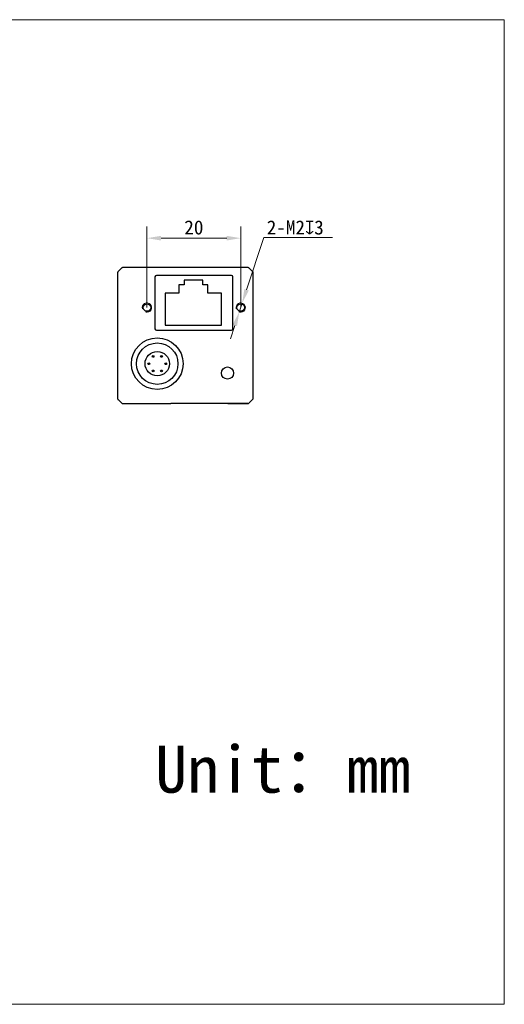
# Model space of a CAD drawing. Header units: millimetres. Extents: x -10 to 287, y 59 to 269.
# Tile 2 of 2: x 184 to 287, y 59 to 269. Entities that reach past the tile are written whole.
import ezdxf

# ---------------------------------------------------------------- set-up
doc = ezdxf.new("R2010")
doc.units = ezdxf.units.MM
doc.header["$LTSCALE"] = 16.335
doc.header["$PDMODE"] = 3
doc.header["$PDSIZE"] = 8
doc.layers.get('0').update_dxf_attribs({"linetype": 'CONTINUOUS'})
doc.layers.get('Defpoints').update_dxf_attribs({"linetype": 'CONTINUOUS'})
for name, color, linetype in [('ASM_DXF_DIMENSION', 7, 'CONTINUOUS'), ('ASM_DXF_FORMAT', 7, 'CONTINUOUS'), ('D-01-32-26-0DXF_CONTINUOUS_LINE', 7, 'CONTINUOUS'), ('D-01-36-26-0DXF_CONTINUOUS_LINE', 7, 'CONTINUOUS'), ('HR10A-7R-6PBDXF_CONTINUOUS_LINE', 7, 'CONTINUOUS'), ('RJ45-B563S-LDXF_CONTINUOUS_LINE', 7, 'CONTINUOUS')]:
    doc.layers.add(name, color=color, linetype=linetype)
doc.styles.get("Standard").update_dxf_attribs({"font": 'simfang.ttf'})
doc.dimstyles.new('DIMSTYLE_1', dxfattribs={"dimtxt": 3, "dimasz": 3, "dimexe": 2.5, "dimexo": 0, "dimgap": 0.75, "dimtad": 1, "dimdsep": 46, "dimtxsty": 'Standard', "dimblk": '_FILLED', "dimcen": 0.09, "dimclrd": 8, "dimclre": 8, "dimclrt": 7, "dimadec": 0, "dimazin": 0, "dimtp": 0.001, "dimtm": 0.001, "dimtfac": 1, "dimtofl": 0, "dimtmove": 0, "dimatfit": 3, "dimldrblk": '_FILLED', "dimfxl": 1, "dimtolj": 1, "dimlwd": 9, "dimlwe": 9, "dimarcsym": 0})
doc.dimstyles.new('DIMSTYLE_2', dxfattribs={"dimtxt": 3, "dimasz": 3, "dimexe": 2.5, "dimexo": 0, "dimtad": 1, "dimdec": 3, "dimdsep": 46, "dimtxsty": 'Standard', "dimblk": '_FILLED', "dimcen": 0.09, "dimclrd": 8, "dimclre": 8, "dimclrt": 7, "dimadec": 0, "dimazin": 0, "dimtp": 0.001, "dimtm": 0.001, "dimtfac": 1, "dimtdec": 3, "dimtmove": 0, "dimatfit": 2, "dimldrblk": '_FILLED', "dimfxl": 1, "dimtolj": 1, "dimlwd": 9, "dimlwe": 9, "dimarcsym": 0})

# ---------------------------------------------------------------- blocks, each defined once
blk = doc.blocks.new('_FILLED')
at = {"color": 0, "linetype": 'ByBlock'}
blk.add_solid([(0, 0), (-1, 0.167), (-1, -0.167)], dxfattribs=at)
blk = doc.blocks.new('*D8')
at = {"layer": 'ASM_DXF_DIMENSION', "color": 8, "linetype": 'Continuous', "lineweight": 9, "transparency": 16777216}
for p, q in [((232.43, 211.07), (236.11, 222.2)), ((236.11, 222.2), (250.78, 222.2)), ((230.86, 206.33), (231.49, 208.22)), ((229.92, 203.48), (228.98, 200.63))]:
    blk.add_line(p, q, dxfattribs=at)
at = {"layer": 'Defpoints', "color": 0, "linetype": 'Continuous', "transparency": 16777216}
for p in [(231.49, 208.22), (230.86, 206.33)]:
    blk.add_point(p, dxfattribs=at)
at = {"layer": 'ASM_DXF_DIMENSION', "color": 8, "linetype": 'Continuous', "lineweight": 9, "transparency": 16777216, "xscale": 3, "yscale": 3, "zscale": 3}
for p, rotation in [((231.49, 208.22), 251.7226227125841), ((230.86, 206.33), 71.72262271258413)]:
    blk.add_blockref('_FILLED', p, dxfattribs=dict(at, rotation=rotation))
at = {"layer": 'ASM_DXF_DIMENSION', "color": 7, "linetype": 'Continuous', "lineweight": 15, "transparency": 16777216, "insert": (236.73, 225.86), "char_height": 3, "attachment_point": 1}
blk.add_mtext('\\A1;2-M2{\\Fgdt|c134;x}3', dxfattribs=at)
blk = doc.blocks.new('*D9')
at = {"layer": 'ASM_DXF_DIMENSION', "color": 8, "linetype": 'Continuous', "lineweight": 9, "transparency": 16777216}
for p, q in [((211.18, 207.27), (211.18, 224.58)), ((231.18, 207.27), (231.18, 224.58)), ((214.18, 222.08), (228.18, 222.08))]:
    blk.add_line(p, q, dxfattribs=at)
at = {"layer": 'Defpoints', "color": 0, "linetype": 'Continuous', "transparency": 16777216}
for p in [(231.18, 222.08), (211.18, 207.27), (231.18, 207.27)]:
    blk.add_point(p, dxfattribs=at)
at = {"layer": 'ASM_DXF_DIMENSION', "color": 8, "linetype": 'Continuous', "lineweight": 9, "transparency": 16777216, "xscale": 3, "yscale": 3, "zscale": 3, "rotation": 180}
blk.add_blockref('_FILLED', (211.18, 222.08), dxfattribs=at)
at = {"layer": 'ASM_DXF_DIMENSION', "color": 8, "linetype": 'Continuous', "lineweight": 9, "transparency": 16777216, "xscale": 3, "yscale": 3, "zscale": 3}
blk.add_blockref('_FILLED', (231.18, 222.08), dxfattribs=at)
at = {"layer": 'ASM_DXF_DIMENSION', "color": 7, "linetype": 'Continuous', "lineweight": 15, "transparency": 16777216, "insert": (221.18, 225.87), "char_height": 3, "attachment_point": 2}
blk.add_mtext('\\A1;20', dxfattribs=at)

msp = doc.modelspace()

# ---------------------------------------------------------------- linework, layer by layer
at = {"lineweight": 30}
msp.add_circle((228.3683, 193.3097), 1.3, dxfattribs=at)
at = {"layer": 'ASM_DXF_FORMAT', "color": 7, "linetype": 'Continuous', "lineweight": 15}
for p, q in [((-9.5788, 268.6741), (287.4212, 268.6741)), ((287.4212, 58.6741), (287.4212, 268.6741)), ((-9.5788, 58.6741), (287.4212, 58.6741))]:
    msp.add_line(p, q, dxfattribs=at)
at = {"layer": 'D-01-32-26-0DXF_CONTINUOUS_LINE', "color": 7, "linetype": 'Continuous', "lineweight": 30}
for p, q in [((204.8683, 214.6025), (204.8683, 208.1102)), ((205.7219, 215.6632), (205.0148, 214.9561)), ((204.8683, 203.5091), (204.8683, 189.6097)), ((233.8683, 189.6097), (233.8683, 203.5091))]:
    msp.add_line(p, q, dxfattribs=at)
at = {"layer": 'D-01-36-26-0DXF_CONTINUOUS_LINE', "color": 7, "linetype": 'Continuous', "lineweight": 30}
for p, q in [((204.8683, 214.6026), (204.8683, 188.0168)), ((205.0148, 214.9561), (205.7219, 215.6632)), ((232.6612, 215.8097), (206.0754, 215.8097)), ((233.0148, 215.6632), (233.7219, 214.9561)), ((233.8683, 188.0168), (233.8683, 214.6026)), ((212.8796, 213.8184), (212.8796, 202.7509)), ((229.1771, 214.1184), (213.1796, 214.1184)), ((229.477, 202.7509), (229.477, 213.8184)), ((213.1796, 202.4509), (229.1771, 202.4509)), ((205.0148, 187.6632), (205.7219, 186.9561)), ((205.7219, 186.9561), (205.0148, 187.6632)), ((233.7219, 187.6632), (233.0148, 186.9561)), ((233.0148, 186.9561), (233.7219, 187.6632)), ((206.0754, 186.8097), (215.9871, 186.8097)), ((206.0754, 186.8097), (216.2165, 186.8097)), ((226.3683, 186.828), (218.3683, 186.828)), ((218.3683, 186.828), (218.3683, 186.8097)), ((226.3683, 186.828), (226.3683, 186.8097)), ((232.6612, 186.8097), (228.4125, 186.8097)), ((228.7495, 186.8097), (232.6612, 186.8097))]:
    msp.add_line(p, q, dxfattribs=at)
for centre in [(211.1783, 207.2747), (231.1783, 207.2747)]:
    msp.add_circle(centre, 0.8, dxfattribs=at)
for centre, radius, start, end in [((205.3666, 214.6024), 0.4982, 172.468103, 179.978969), ((205.3719, 214.6018), 0.5036, 158.444865, 172.480653), ((205.3605, 214.6058), 0.4915, 156.542351, 158.392162), ((205.3711, 214.6007), 0.5033, 143.078624, 156.4932), ((205.3676, 214.6035), 0.4988, 135.023661, 143.095056), ((206.074, 215.3108), 0.4981, 127.663114, 134.980155), ((206.0782, 215.3055), 0.5049, 119.899876, 127.671244), ((206.0752, 215.3108), 0.4988, 113.4716, 119.903971), ((206.0722, 215.3175), 0.4915, 111.607837, 113.457649), ((206.0761, 215.3062), 0.5034, 97.966465, 111.557581), ((206.0756, 215.311), 0.4986, 90.023332, 97.982238), ((232.661, 215.3114), 0.4982, 82.468103, 89.978969), ((232.6604, 215.3061), 0.5036, 68.444865, 82.480653), ((232.6645, 215.3175), 0.4915, 66.542351, 68.392162), ((232.6594, 215.3069), 0.5033, 53.078624, 66.4932), ((232.6622, 215.3104), 0.4988, 45.023661, 53.095056), ((233.3695, 214.604), 0.4981, 37.663114, 44.980155), ((233.3642, 214.5998), 0.5049, 29.899876, 37.671244), ((233.3695, 214.6028), 0.4988, 23.4716, 29.903971), ((233.3762, 214.6058), 0.4915, 21.607837, 23.457649), ((233.3649, 214.6018), 0.5034, 7.966465, 21.557581), ((233.3697, 214.6024), 0.4986, 0.023332, 7.982238), ((205.367, 188.017), 0.4986, 180.023333, 187.982414), ((205.3717, 188.0175), 0.5034, 187.966639, 201.557693), ((205.3605, 188.0135), 0.4915, 201.60795, 203.457619), ((205.3672, 188.0165), 0.4988, 203.471569, 209.903972), ((205.3724, 188.0195), 0.5049, 209.899876, 217.671213), ((205.3671, 188.0153), 0.4981, 217.663082, 224.980155), ((206.0754, 187.3097), 0.5, 225, 270), ((232.6612, 187.3097), 0.5, 270, 315), ((233.3683, 188.0168), 0.5, 315, 0)]:
    msp.add_arc(centre, radius, start, end, dxfattribs=at)
at = {"layer": 'D-01-36-26-0DXF_CONTINUOUS_LINE', "color": 7, "linetype": 'Continuous', "lineweight": 15}
for centre in [(211.1783, 207.2747), (231.1783, 207.2747)]:
    msp.add_arc(centre, 1, 255, 195, dxfattribs=at)
at = {"layer": 'D-01-36-26-0DXF_CONTINUOUS_LINE', "color": 7, "linetype": 'Continuous', "lineweight": 30}
for centre, major_axis, ratio, start_param, end_param in [((213.1796, 213.8184), (-0.2121, 0.2121), 0.99992385, -0.78536009, 0.78536009), ((229.177, 213.8184), (0.2121, 0.2121), 0.99992385, -0.78536009, 0.78536009), ((213.1796, 202.7509), (0.2121, 0.2121), 0.99992385, -3.92695274, -2.35623257), ((229.177, 202.7509), (-0.2121, 0.2121), 0.99992385, -3.92695274, -2.35623257), ((215.9871, 186.8123), (0.3, 0), 0.00872687, 4.71238898, 6.15785748), ((218.3683, 186.8097), (2.1, 0), 0.00872687, 7.85398163, 9.29945013), ((226.3683, 186.8097), (2.1, 0), 0.00872687, 6.40851314, 7.85398163), ((228.7495, 186.8123), (0.3, 0), 0.00872687, 3.26692048, 4.71238898)]:
    msp.add_ellipse(centre, major_axis=major_axis, ratio=ratio, start_param=start_param, end_param=end_param, dxfattribs=at)
at = {"layer": 'HR10A-7R-6PBDXF_CONTINUOUS_LINE', "color": 7, "linetype": 'Continuous', "lineweight": 30}
for centre, radius in [((213.3683, 195.3097), 5.5), ((213.3683, 195.3097), 4.425), ((213.3683, 195.3097), 2.6), ((211.5683, 195.3097), 0.2), ((212.4683, 196.8697), 0.2), ((214.2683, 196.8697), 0.2), ((215.1683, 195.3097), 0.2), ((212.4683, 193.7497), 0.2), ((214.2683, 193.7497), 0.2)]:
    msp.add_circle(centre, radius, dxfattribs=at)
at = {"layer": 'RJ45-B563S-LDXF_CONTINUOUS_LINE', "color": 7, "linetype": 'Continuous', "lineweight": 30}
for p, q in [((219.089, 212.1192), (217.989, 212.1192)), ((217.989, 212.1192), (217.989, 210.3192)), ((223.089, 213.1192), (219.089, 213.1192)), ((219.089, 213.1192), (219.089, 212.1192)), ((223.089, 212.1192), (223.089, 213.1192)), ((224.189, 212.1192), (223.089, 212.1192)), ((224.189, 210.3192), (224.189, 212.1192)), ((217.989, 210.3192), (215.089, 210.3192)), ((215.089, 210.3192), (215.089, 203.5192)), ((227.089, 210.3192), (224.189, 210.3192)), ((227.089, 203.5192), (227.089, 210.3192)), ((215.089, 203.5192), (227.089, 203.5192))]:
    msp.add_line(p, q, dxfattribs=at)

# ---------------------------------------------------------------- texts
at = {"insert": (212.9323, 113.8117), "char_height": 10, "attachment_point": 1}
msp.add_mtext_dynamic_manual_height_columns('Unit：mm', width=63.843551, gutter_width=1, heights=[0], dxfattribs=at)

# ---------------------------------------------------------------- dimensions: what is measured, and where the dimension line sits
at = {"layer": 'ASM_DXF_DIMENSION', "color": 7, "linetype": 'Continuous', "lineweight": 15}
dim = msp.add_linear_dim(base=(231.1783, 222.0848), p1=(211.1783, 207.2747), p2=(231.1783, 207.2747), dimstyle='DIMSTYLE_1', dxfattribs=at)
dim.commit()
dim.dimension.update_dxf_attribs({"geometry": '*D9', "text_midpoint": (221.1783, 222.0848), "dimtype": 160})
dim = msp.add_diameter_dim_2p(p1=(230.8647, 206.3251), p2=(231.4919, 208.2242), text='2-M<>{\\Fgdt|c134;x}3', dimstyle='DIMSTYLE_2', override={"dimtih": 1, "dimtoh": 1, "dimpost": '<>'}, dxfattribs=at)
dim.commit()
dim.dimension.update_dxf_attribs({"geometry": '*D8', "text_midpoint": (243.7558, 222.2003), "dimtype": 163})

doc.saveas('drawing.dxf')
